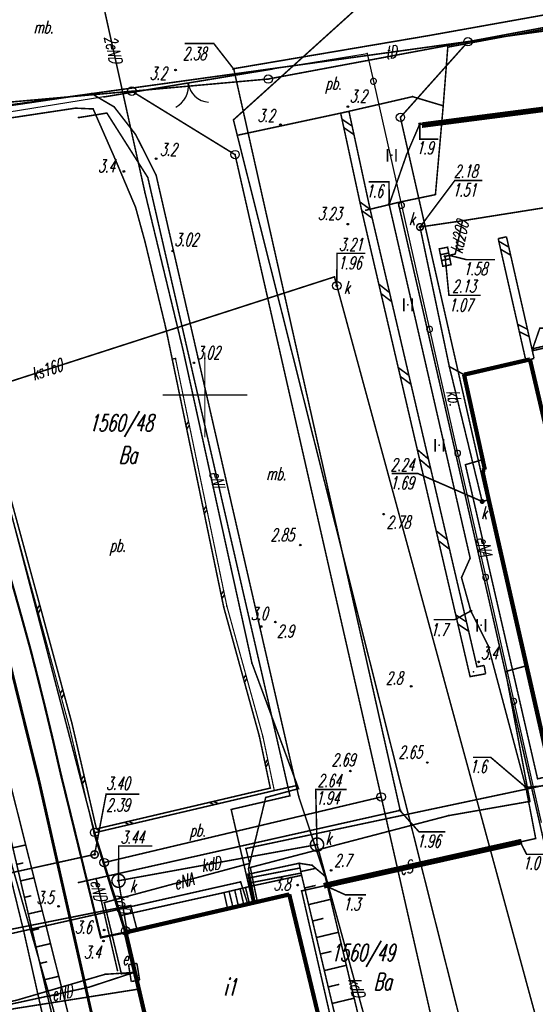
# Model space of a CAD drawing. Extents: x 6425777 to 6426103, y 6050596 to 6051176.
# Tile 44 of 72: x 6425839 to 6425870, y 6050914 to 6050972. Entities that reach past the tile are written whole.
import ezdxf

# ---------------------------------------------------------------- set-up
doc = ezdxf.new("R2010")
doc.units = 0
doc.header["$MEASUREMENT"] = 0
for name, pattern in [('GUZ', [1.5, 1, -0.5]), ('KOR', [4, 3, -1]), ('WRU', [1.5, 1, -0.5])]:
    doc.linetypes.add(name, pattern=pattern)
doc.layers.get('0').update_dxf_attribs({"linetype": 'CONTINUOUS'})
for name, color, linetype in [('202_punkt_graniczny', 7, 'CONTINUOUS'), ('210_oznaczenie_konturu_uzytku_gruntowego', 96, 'CONTINUOUS'), ('211_numer_dzialki_ewidencyjnej', 7, 'CONTINUOUS'), ('218_kontur_uzytku_gruntowego', 96, 'GUZ'), ('219_dzialka_ewidencyjna', 7, 'CONTINUOUS'), ('312_budynek_ewidencyjny', 7, 'CONTINUOUS'), ('312_oznaczenie_budynku_ewidencyjnego_Atr124', 7, 'CONTINUOUS'), ('352_schody', 7, 'CONTINUOUS'), ('450_Sciana_oporowa_symb__osiowy', 7, 'CONTINUOUS'), ('622_Punkt_rzednej_przewodu_SKPOD', 36, 'CONTINUOUS'), ('622_Punkt_rzednej_przewodu_SKPOD_Atr2', 36, 'CONTINUOUS'), ('622_Punkt_rzednej_przewodu_SKPOD_Atr3', 36, 'CONTINUOUS'), ('625_Punkt_rzednej_przewodu_SEPOD', 1, 'CONTINUOUS'), ('625_Punkt_rzednej_przewodu_SEPOD_Atr2', 1, 'CONTINUOUS'), ('625_Punkt_rzednej_przewodu_SEPOD_Atr3', 1, 'CONTINUOUS'), ('820_Skarpa_nieumocniona', 7, 'CONTINUOUS'), ('823_Szczyt_skarpy_nieumocninej', 7, 'WRU'), ('824_Podnoze_skarpy_nieumocninej', 7, 'WRU'), ('940_Trawnik_symb__poj_', 7, 'CONTINUOUS'), ('GEO_KOM_brama', 7, 'CONTINUOUS'), ('GEO_KOM_obszar_utwardzony', 7, 'KOR'), ('GEO_KOM_ogrodzenie', 7, 'CONTINUOUS'), ('GEO_KOM_opis_nawierzchni', 7, 'CONTINUOUS'), ('GEO_KOM_sciana_oporowa', 7, 'CONTINUOUS'), ('GEO_KOM_siec_e', 1, 'CONTINUOUS'), ('GEO_KOM_siec_k', 36, 'CONTINUOUS'), ('GEO_KOM_siec_t', 30, 'CONTINUOUS'), ('GEO_KOM_szafa_elektroenergetyczna', 1, 'CONTINUOUS'), ('jezdnia__powierzchnia_', 7, 'KOR'), ('kratka_sciekowa__punkt_', 36, 'CONTINUOUS'), ('kraweznik__linia_', 7, 'CONTINUOUS'), ('PGE___przewod_elektroenergetyczny', 1, 'CONTINUOUS'), ('przepust__powierzchnia_', 7, 'GUZ'), ('przewod_elektroenergetyczny__linia_', 1, 'CONTINUOUS'), ('przewod_elektroenergetyczny__linia__Atr1', 1, 'CONTINUOUS'), ('przewod_kanalizacyjny__linia_', 36, 'CONTINUOUS'), ('przewod_kanalizacyjny__linia__Atr1', 36, 'CONTINUOUS'), ('przewod_telekomunikacyjny__linia_', 30, 'CONTINUOUS'), ('punkt_o_okreslonej_wysokosci__siec_kanalizacyjna_', 36, 'CONTINUOUS'), ('punkt_o_okreslonej_wysokosci__siec_kanalizacyjna__Atr2', 36, 'CONTINUOUS'), ('punkt_o_okreslonej_wysokosci__siec_kanalizacyjna__Atr3', 36, 'CONTINUOUS'), ('punkt_wysokosciowy_naturalny', 7, 'CONTINUOUS'), ('punkt_wysokosciowy_naturalny_Atr2', 7, 'CONTINUOUS'), ('punkt_wysokosciowy_sztuczny', 7, 'CONTINUOUS'), ('punkt_wysokosciowy_sztuczny_Atr2', 7, 'CONTINUOUS'), ('siatka', 1, 'CONTINUOUS'), ('szafa_elektroenergetyczna__punkt_', 1, 'CONTINUOUS'), ('tor_kolejowy__linia_', 7, 'CONTINUOUS'), ('wlaz___siec_kanalizacyjna__powierzchnia_', 7, 'CONTINUOUS'), ('wlaz___siec_kanalizacyjna__powierzchnia__Atr17', 7, 'CONTINUOUS'), ('wlaz_okragly___siec_kanalizacyjna__punkt_', 7, 'CONTINUOUS'), ('wlaz_okragly___siec_kanalizacyjna__punkt__Atr17', 7, 'CONTINUOUS')]:
    doc.layers.add(name, color=color, linetype=linetype)
doc.styles.get("Standard").update_dxf_attribs({"font": 'simplex.shx', "width": 0.85})

# ---------------------------------------------------------------- blocks, each defined once
blk = doc.blocks.new('202')
at = {"color": 0, "linetype": 'Continuous'}
blk.add_circle((0, 0), 0.5, dxfattribs=at)
blk = doc.blocks.new('801')
at = {"color": 0, "linetype": 'Continuous'}
blk.add_circle((0, 0), 0.1, dxfattribs=at)

msp = doc.modelspace()

# ---------------------------------------------------------------- linework, layer by layer
for p in [(6425863.15, 6050971.19), (6425865.53, 6050970.84), (6425859.58, 6050970.14), (6425848.27, 6050969.17), (6425851.7, 6050969.25), (6425851.7, 6050969.23), (6425854.004, 6050969.232), (6425853.74, 6050968.64), (6425845.69, 6050967.92), (6425843.31, 6050967.779), (6425844.033, 6050967.581), (6425842.353, 6050966.921), (6425842.353, 6050966.921), (6425843.403, 6050966.876), (6425843.403, 6050966.876), (6425844.643, 6050966.997), (6425858.44, 6050967.01), (6425851.686, 6050966.231), (6425861.54, 6050966.38), (6425854.46, 6050965.95), (6425862.69, 6050966), (6425862.88, 6050966.01), (6425862.89, 6050965.93), (6425862.9, 6050965.85), (6425845.91, 6050965.369), (6425851.91, 6050965.32), (6425844.689, 6050963.949), (6425844.689, 6050963.949), (6425847.12, 6050963.94), (6425851.78, 6050964.18), (6425861.03, 6050964.14), (6425861.9, 6050964.16), (6425845.22, 6050963.19), (6425847.119, 6050962.975), (6425846.46, 6050961.95), (6425863.61, 6050961.82), (6425845.907, 6050961.076), (6425845.907, 6050961.076), (6425859.51, 6050960.9), (6425860.88, 6050961.24), (6425861.41, 6050961.36), (6425858.44, 6050960.08), (6425862.7, 6050959.91), (6425865.21, 6050960.28), (6425867.56, 6050959.28), (6425846.47, 6050959.021), (6425846.47, 6050959.021), (6425848.1, 6050958.49), (6425864.18, 6050958.18), (6425864.43, 6050958.24), (6425864.78, 6050958.32), (6425857.65, 6050956.97), (6425857.79, 6050956.45), (6425861.99, 6050955.32), (6425847.679, 6050954.009), (6425847.679, 6050954.009), (6425848.262, 6050952.163), (6425848.7, 6050952.7), (6425869.35, 6050952.73), (6425869.37, 6050952.62), (6425848.07, 6050952.123), (6425848.171, 6050952.144), (6425849.35, 6050951.9), (6425864.43, 6050951.68), (6425869.19, 6050952.1), (6425863.78, 6050951.05), (6425865.3, 6050951.2), (6425863.84, 6050947.04), (6425865.38, 6050945.89), (6425866.34, 6050946.17), (6425866.38, 6050945.55), (6425866.53, 6050945.6), (6425866.37, 6050943.72), (6425866.76, 6050943.82), (6425860.56, 6050942.97), (6425855.63, 6050941.15), (6425865.66, 6050940.38), (6425865.15, 6050939.23), (6425851.109, 6050937.496), (6425851.109, 6050937.496), (6425851.298, 6050937.547), (6425865.7, 6050937.26), (6425839.19, 6050936.86), (6425854.16, 6050936.61), (6425853.32, 6050936.34), (6425866.32, 6050936.42), (6425839.69, 6050935.05), (6425866.72, 6050935.22), (6425852.78, 6050934.18), (6425866.16, 6050934.26), (6425865.86, 6050933.68), (6425866.53, 6050933.8), (6425867.75, 6050933.69), (6425868.99, 6050934.03), (6425840.16, 6050933.22), (6425862.18, 6050932.82), (6425840.61, 6050931.4), (6425842.01, 6050930.376), (6425842.151, 6050930.635), (6425842.151, 6050930.635), (6425841.05, 6050929.57), (6425853.213, 6050929.885), (6425853.213, 6050929.885), (6425853.427, 6050929.846), (6425858.59, 6050927.82), (6425863.13, 6050928.32), (6425841.47, 6050927.73), (6425840.22, 6050927.17), (6425853.862, 6050926.814), (6425853.862, 6050926.814), (6425854.098, 6050926.668), (6425855.391, 6050926.957), (6425855.391, 6050926.957), (6425855.391, 6050926.957), (6425855.391, 6050926.957), (6425855.53, 6050926.78), (6425868.95, 6050926.86), (6425853.59, 6050926.26), (6425855.539, 6050926.314), (6425860.41, 6050926.29), (6425869.19, 6050926.03), (6425861.51, 6050925.5), (6425861.53, 6050925.5), (6425864.39, 6050925.19), (6425843.597, 6050924.406), (6425843.597, 6050924.406), (6425843.452, 6050924.171), (6425843.49, 6050924.2), (6425868.6, 6050923.72), (6425852.42, 6050923.25), (6425856.62, 6050923.48), (6425868.62, 6050923.64), (6425868.64, 6050923.56), (6425843.49, 6050922.9), (6425844.05, 6050922.42), (6425852.57, 6050922.06), (6425852.64, 6050922.37), (6425852.68, 6050922.13), (6425857.45, 6050921.96), (6425843.58, 6050921.48), (6425855.71, 6050921.67), (6425855.71, 6050921.67), (6425842.53, 6050921.24), (6425844.9, 6050921.35), (6425852.11, 6050921.28), (6425855.48, 6050921.09), (6425857.08, 6050921.15), (6425857.1, 6050921.06), (6425857.12, 6050920.99), (6425854.98, 6050920.54), (6425855.71, 6050920.75), (6425841.36, 6050919.84), (6425844.06, 6050920.06), (6425845.62, 6050919.89), (6425852.92, 6050920.01), (6425839.52, 6050919.07), (6425845.99, 6050918.47), (6425839.31, 6050918.35), (6425843.86, 6050918), (6425844.05, 6050918.44), (6425845.32, 6050918.3), (6425844.01, 6050917.79), (6425840.29, 6050916.33), (6425844.11, 6050915.83), (6425844.84, 6050916.05), (6425845.07, 6050915.86), (6425845.54, 6050915.89), (6425845.82, 6050915.94), (6425843.16, 6050915.07), (6425846.11, 6050914.96)]:
    msp.add_point(p)
at = {"color": 7}
for p in [(6425864.34, 6050970.52), (6425862.26, 6050967.6), (6425858.26, 6050966.68), (6425864.07, 6050967.06), (6425842.531, 6050966.361), (6425844.213, 6050966.633), (6425846.629, 6050962.834), (6425855.023, 6050926.359), (6425851.552, 6050925.553), (6425855.56, 6050922.38), (6425856.33, 6050922.26), (6425852.54, 6050921.73), (6425857.1, 6050921.61), (6425852.69, 6050921.02), (6425851.13, 6050920.65), (6425852.824, 6050920.054), (6425845.06, 6050919.3), (6425845.28, 6050918.31), (6425845.32, 6050918.4)]:
    msp.add_point(p, dxfattribs=at)
at = {"layer": '202_punkt_graniczny', "color": 7}
for p in [(6425865.53, 6050970.84), (6425853.74, 6050968.64), (6425845.69, 6050967.92), (6425861.54, 6050966.38), (6425851.78, 6050964.18), (6425860.41, 6050926.29), (6425843.49, 6050924.2), (6425844.05, 6050922.42), (6425845.32, 6050918.4)]:
    msp.add_point(p, dxfattribs=at)
at = {"layer": '218_kontur_uzytku_gruntowego', "linetype": 'GUZ', "const_width": 0.09}
for points in [[(6425865.53, 6050970.84), (6425888.87, 6050975.2)], [(6425853.74, 6050968.64), (6425865.53, 6050970.84)], [(6425861.54, 6050966.38), (6425865.53, 6050970.84)], [(6425845.69, 6050967.92), (6425853.74, 6050968.64)], [(6425830.75, 6050966.59), (6425845.69, 6050967.92)], [(6425851.78, 6050964.18), (6425845.69, 6050967.92)], [(6425872.95, 6050916.22), (6425861.54, 6050966.38)], [(6425860.41, 6050926.29), (6425851.78, 6050964.18)], [(6425837.79, 6050945.97), (6425843.49, 6050924.2)], [(6425844.05, 6050922.42), (6425860.41, 6050926.29)], [(6425864.8, 6050906.99), (6425860.41, 6050926.29)], [(6425843.49, 6050924.2), (6425844.05, 6050922.42)], [(6425844.05, 6050922.42), (6425845.32, 6050918.4)], [(6425845.32, 6050918.4), (6425847.87, 6050907.27)]]:
    msp.add_lwpolyline(points, dxfattribs=at)
at = {"layer": '219_dzialka_ewidencyjna', "linetype": 'Continuous', "const_width": 0.09}
for points in [[(6425888.87, 6050975.2), (6425865.53, 6050970.84)], [(6425865.53, 6050970.84), (6425853.74, 6050968.64)], [(6425865.53, 6050970.84), (6425861.54, 6050966.38)], [(6425853.74, 6050968.64), (6425845.69, 6050967.92)], [(6425845.69, 6050967.92), (6425830.75, 6050966.59)], [(6425851.78, 6050964.18), (6425845.69, 6050967.92)], [(6425872.95, 6050916.22), (6425861.54, 6050966.38)], [(6425860.41, 6050926.29), (6425851.78, 6050964.18)], [(6425843.49, 6050924.2), (6425837.79, 6050945.97)], [(6425860.41, 6050926.29), (6425844.05, 6050922.42)], [(6425864.8, 6050906.99), (6425860.41, 6050926.29)], [(6425844.05, 6050922.42), (6425843.49, 6050924.2)], [(6425845.32, 6050918.4), (6425844.05, 6050922.42)], [(6425847.87, 6050907.27), (6425845.32, 6050918.4)]]:
    msp.add_lwpolyline(points, dxfattribs=at)
at = {"layer": '312_budynek_ewidencyjny', "linetype": 'Continuous', "const_width": 0.25}
for points in [[(6425865.3, 6050951.2), (6425869.19, 6050952.1)], [(6425869.19, 6050952.1), (6425870.49, 6050946.54)], [(6425866.53, 6050945.6), (6425865.3, 6050951.2)], [(6425866.38, 6050945.55), (6425866.53, 6050945.6)], [(6425866.76, 6050943.82), (6425866.38, 6050945.55)], [(6425872.18, 6050920.04), (6425866.76, 6050943.82)], [(6425845.32, 6050918.3), (6425854.98, 6050920.54)], [(6425854.98, 6050920.54), (6425857.66, 6050909.42)], [(6425847.91, 6050907.21), (6425845.32, 6050918.3)]]:
    msp.add_lwpolyline(points, dxfattribs=at)
at = {"layer": '352_schody', "linetype": 'Continuous', "const_width": 0.09}
for points in [[(6425852.54, 6050921.73), (6425855.56, 6050922.38)], [(6425852.59, 6050921.51), (6425855.62, 6050922.1)], [(6425855.56, 6050922.38), (6425855.71, 6050921.67)], [(6425852.69, 6050921.02), (6425852.54, 6050921.73)], [(6425852.65, 6050921.22), (6425855.68, 6050921.8)], [(6425855.71, 6050921.67), (6425852.69, 6050921.02)], [(6425851.13, 6050920.65), (6425852.69, 6050921.02)], [(6425851.76, 6050920.8), (6425851.99, 6050919.8)], [(6425852.08, 6050920.87), (6425852.31, 6050919.87)], [(6425852.4, 6050920.95), (6425852.64, 6050919.95)], [(6425852.69, 6050921.02), (6425852.92, 6050920.01)], [(6425845.06, 6050919.3), (6425851.13, 6050920.65)], [(6425851.35, 6050919.66), (6425851.13, 6050920.65)], [(6425851.43, 6050920.72), (6425851.67, 6050919.73)], [(6425851.35, 6050919.66), (6425845.32, 6050918.3)], [(6425852.92, 6050920.01), (6425851.35, 6050919.66)], [(6425845.28, 6050918.31), (6425845.06, 6050919.3)]]:
    msp.add_lwpolyline(points, dxfattribs=at)
at = {"layer": '450_Sciana_oporowa_symb__osiowy', "linetype": 'Continuous', "const_width": 0.09}
for points in [[(6425858.016, 6050966.627), (6425858.504, 6050966.733)], [(6425866.574, 6050933.554), (6425865.656, 6050933.39), (6425859.266, 6050960.845), (6425858.016, 6050966.627)], [(6425866.486, 6050934.046), (6425866.063, 6050933.965), (6425859.754, 6050960.955), (6425858.504, 6050966.733)], [(6425858.093, 6050966.27), (6425858.693, 6050965.862)], [(6425858.2, 6050965.775), (6425858.802, 6050965.357)], [(6425859.148, 6050961.392), (6425859.754, 6050960.954)], [(6425859.258, 6050960.881), (6425859.876, 6050960.432)], [(6425867.316, 6050959.225), (6425867.804, 6050959.335)], [(6425868.946, 6050952.045), (6425867.316, 6050959.225)], [(6425869.434, 6050952.155), (6425867.804, 6050959.335)], [(6425867.351, 6050959.07), (6425867.943, 6050958.723)], [(6425867.459, 6050958.597), (6425868.05, 6050958.251)], [(6425860.268, 6050956.541), (6425860.903, 6050956.04)], [(6425860.397, 6050955.987), (6425861.027, 6050955.507)], [(6425868.465, 6050954.164), (6425869.041, 6050953.883)], [(6425868.562, 6050953.739), (6425869.141, 6050953.447)], [(6425868.946, 6050952.045), (6425869.434, 6050952.155)], [(6425861.413, 6050951.62), (6425862.044, 6050951.156)], [(6425861.534, 6050951.1), (6425862.167, 6050950.63)], [(6425862.539, 6050946.785), (6425863.201, 6050946.217)], [(6425862.671, 6050946.216), (6425863.329, 6050945.659)], [(6425863.655, 6050941.989), (6425864.307, 6050941.476)], [(6425863.792, 6050941.399), (6425864.441, 6050940.905)], [(6425864.808, 6050937.035), (6425865.445, 6050936.61)], [(6425864.935, 6050936.49), (6425865.572, 6050936.065)], [(6425866.574, 6050933.554), (6425866.486, 6050934.046)]]:
    msp.add_lwpolyline(points, dxfattribs=at)
at = {"layer": '622_Punkt_rzednej_przewodu_SKPOD', "linetype": 'Continuous'}
for centre in [(6425864.43, 6050958.24), (6425869.35, 6050952.73)]:
    msp.add_circle(centre, 0.05, dxfattribs=at)
at = {"layer": '622_Punkt_rzednej_przewodu_SKPOD_Atr2', "linetype": 'Continuous', "const_width": 0.09}
for points in [[(6425864.43, 6050958.24), (6425865.45, 6050957.982), (6425867.121, 6050957.982)], [(6425869.35, 6050952.73), (6425869.77, 6050953.94), (6425871.366, 6050953.94)]]:
    msp.add_lwpolyline(points, dxfattribs=at)
at = {"layer": '625_Punkt_rzednej_przewodu_SEPOD', "linetype": 'Continuous'}
for centre in [(6425851.7, 6050969.23), (6425862.69, 6050966), (6425860.88, 6050961.24), (6425865.7, 6050937.26), (6425868.95, 6050926.86), (6425861.51, 6050925.5), (6425868.62, 6050923.64), (6425857.1, 6050921.06)]:
    msp.add_circle(centre, 0.05, dxfattribs=at)
at = {"layer": '625_Punkt_rzednej_przewodu_SEPOD_Atr2', "linetype": 'Continuous', "const_width": 0.09}
for points in [[(6425851.7, 6050969.23), (6425850.52, 6050970.74), (6425848.8, 6050970.74)], [(6425862.69, 6050966), (6425862.693, 6050965.09), (6425863.783, 6050965.09)], [(6425860.88, 6050961.24), (6425860.87, 6050962.57), (6425859.676, 6050962.57)], [(6425865.7, 6050937.26), (6425864.75, 6050936.75), (6425863.511, 6050936.75)], [(6425868.95, 6050926.86), (6425866.87, 6050928.63), (6425865.837, 6050928.632)], [(6425861.51, 6050925.5), (6425862.642, 6050924.23), (6425864.186, 6050924.23)], [(6425868.62, 6050923.64), (6425868.992, 6050922.908), (6425870.022, 6050922.908)], [(6425857.1, 6050921.06), (6425858.299, 6050920.516), (6425859.515, 6050920.516)]]:
    msp.add_lwpolyline(points, dxfattribs=at)
at = {"layer": '820_Skarpa_nieumocniona', "linetype": 'Continuous', "const_width": 0.09}
for points in [[(6425838.66, 6050923.29), (6425839.42, 6050923.46)], [(6425838.89, 6050922.31), (6425839.28, 6050922.4)], [(6425855.66, 6050921.89), (6425856.55, 6050922.08)], [(6425839.12, 6050921.34), (6425839.91, 6050921.52)], [(6425855.89, 6050920.92), (6425856.54, 6050921.07)], [(6425839.35, 6050920.37), (6425839.75, 6050920.46)], [(6425856.12, 6050919.94), (6425857.42, 6050920.25)], [(6425839.57, 6050919.39), (6425840.4, 6050919.58)], [(6425856.35, 6050918.97), (6425857, 6050919.13)], [(6425839.8, 6050918.42), (6425840.22, 6050918.52)], [(6425856.59, 6050918), (6425857.89, 6050918.31)], [(6425840.03, 6050917.44), (6425840.89, 6050917.64)], [(6425856.82, 6050917.03), (6425857.47, 6050917.18)], [(6425840.26, 6050916.47), (6425840.69, 6050916.57)], [(6425857.05, 6050916.05), (6425858.35, 6050916.36)], [(6425840.49, 6050915.5), (6425841.37, 6050915.71)], [(6425857.28, 6050915.08), (6425857.93, 6050915.24)], [(6425840.72, 6050914.52), (6425841.17, 6050914.63)], [(6425857.51, 6050914.11), (6425858.81, 6050914.42)]]:
    msp.add_lwpolyline(points, dxfattribs=at)
at = {"layer": '823_Szczyt_skarpy_nieumocninej', "linetype": 'WRU', "const_width": 0.09}
for points in [[(6425826.63, 6050963.82), (6425827.87, 6050958.98), (6425830.49, 6050950.95), (6425834.67, 6050938.11), (6425835.05, 6050936.95), (6425835.52, 6050935.23), (6425836.91, 6050930.26), (6425837.49, 6050928), (6425838.35, 6050924.63), (6425840.29, 6050916.33), (6425843.99, 6050900.66), (6425846.15, 6050890.06), (6425847.92, 6050882.19), (6425850.47, 6050871.54), (6425853.76, 6050858.53)], [(6425855.56, 6050922.38), (6425855.71, 6050921.67), (6425858.6, 6050909.55)]]:
    msp.add_lwpolyline(points, dxfattribs=at)
at = {"layer": '824_Podnoze_skarpy_nieumocninej', "linetype": 'WRU', "const_width": 0.09}
for points in [[(6425826.63, 6050963.82), (6425828.42, 6050959.11), (6425832.78, 6050946.37), (6425835.77, 6050937.27), (6425837.78, 6050929.98), (6425845.1, 6050900.91), (6425849.26, 6050882.85), (6425851.73, 6050871.91), (6425854.8, 6050858.61)], [(6425859.9, 6050909.86), (6425857.1, 6050921.61), (6425856.33, 6050922.26), (6425855.56, 6050922.38)]]:
    msp.add_lwpolyline(points, dxfattribs=at)
at = {"layer": '940_Trawnik_symb__poj_', "linetype": 'Continuous', "const_width": 0.09}
for points in [[(6425860.78, 6050963.765), (6425860.78, 6050964.515)], [(6425861.28, 6050963.765), (6425861.28, 6050964.515)], [(6425861.74, 6050954.945), (6425861.74, 6050955.695)], [(6425862.24, 6050954.945), (6425862.24, 6050955.695)], [(6425863.59, 6050946.665), (6425863.59, 6050947.415)], [(6425864.09, 6050946.665), (6425864.09, 6050947.415)], [(6425866.07, 6050936.045), (6425866.07, 6050936.795)], [(6425866.57, 6050936.045), (6425866.57, 6050936.795)]]:
    msp.add_lwpolyline(points, dxfattribs=at)
at = {"layer": 'GEO_KOM_brama', "linetype": 'Continuous', "const_width": 0.09}
msp.add_lwpolyline([(6425844.033, 6050967.581), (6425854.004, 6050969.232)], dxfattribs=at)
at = {"layer": 'GEO_KOM_brama', "linetype": 'Continuous'}
for centre, radius, start, end in [((6425847.616, 6050968.229), 1.416, 298.02115, 7.20622), ((6425850.276, 6050968.539), 1.265, 186.01617, 267.27629)]:
    msp.add_arc(centre, radius, start, end, dxfattribs=at)
at = {"layer": 'GEO_KOM_obszar_utwardzony', "linetype": 'KOR', "const_width": 0.09}
for points in [[(6425851.91, 6050965.32), (6425851.686, 6050966.231), (6425859.95, 6050973.694), (6425877.938, 6050976.727), (6425902.91, 6050981.36), (6425920.91, 6050984.66), (6425937.58, 6050987.93), (6425937.87, 6050986.51), (6425929.603, 6050982.811), (6425890.89, 6050975.46), (6425864.34, 6050970.52), (6425864.07, 6050967.06), (6425862.26, 6050967.6), (6425858.26, 6050966.68)], [(6425831.445, 6050965.202), (6425833.103, 6050965.579), (6425833.059, 6050965.773), (6425837.353, 6050966.366), (6425837.383, 6050966.172), (6425842.353, 6050966.921), (6425843.403, 6050966.876), (6425844.689, 6050963.949), (6425845.907, 6050961.076), (6425846.47, 6050959.021), (6425847.679, 6050954.009), (6425848.07, 6050952.123), (6425851.109, 6050937.496), (6425853.213, 6050929.885), (6425853.862, 6050926.814), (6425843.597, 6050924.406), (6425842.151, 6050930.635), (6425837.998, 6050945.88), (6425832.926, 6050960.297)], [(6425843.452, 6050924.171), (6425845.06, 6050919.3), (6425851.13, 6050920.65), (6425852.69, 6050921.02), (6425852.54, 6050921.73), (6425855.56, 6050922.38), (6425856.33, 6050922.26), (6425857.1, 6050921.61), (6425855.539, 6050926.314), (6425855.391, 6050926.957), (6425854.098, 6050926.668)]]:
    msp.add_lwpolyline(points, close=True, dxfattribs=at)
msp.add_lwpolyline([(6425859.95, 6050973.694), (6425851.686, 6050966.231), (6425851.91, 6050965.32), (6425865.256, 6050912.384), (6425871.29, 6050886.67), (6425873.589, 6050876.134), (6425872.38, 6050869.87), (6425869.74, 6050869.21), (6425869.43, 6050869.36), (6425866.53, 6050881.78), (6425864.2, 6050891.73), (6425860.6, 6050906.93), (6425859.9, 6050909.86), (6425857.1, 6050921.61), (6425855.539, 6050926.314), (6425855.391, 6050926.957), (6425847.119, 6050962.975), (6425845.91, 6050965.369), (6425844.643, 6050966.997), (6425843.31, 6050967.779), (6425829.58, 6050965.76), (6425827.66, 6050965.18), (6425825.56, 6050971.67), (6425827.44, 6050972.51)], dxfattribs=at)
at = {"layer": 'GEO_KOM_ogrodzenie', "linetype": 'Continuous'}
for points in [[(6425854.004, 6050969.232), (6425859.58, 6050970.14), (6425859.58, 6050970.14), (6425859.912, 6050968.677), (6425859.912, 6050968.677, 1), (6425859.989, 6050968.335, 1), (6425859.912, 6050968.677), (6425859.989, 6050968.335), (6425861.569, 6050961.362), (6425861.569, 6050961.362, 1), (6425861.646, 6050961.021, 1), (6425861.569, 6050961.362), (6425861.646, 6050961.021), (6425863.225, 6050954.047), (6425863.225, 6050954.047, 1), (6425863.303, 6050953.706, 1), (6425863.225, 6050954.047), (6425863.303, 6050953.706), (6425864.882, 6050946.733), (6425864.882, 6050946.733, 1), (6425864.96, 6050946.391, 1), (6425864.882, 6050946.733), (6425864.96, 6050946.391), (6425866.539, 6050939.418), (6425866.539, 6050939.418, 1), (6425866.617, 6050939.076, 1), (6425866.539, 6050939.418), (6425866.617, 6050939.076), (6425868.196, 6050932.103), (6425868.196, 6050932.103, 1), (6425868.274, 6050931.762, 1), (6425868.196, 6050932.103), (6425868.274, 6050931.762), (6425869.853, 6050924.789)], [(6425844.033, 6050967.581), (6425836.973, 6050966.451), (6425836.973, 6050966.451, 1), (6425836.627, 6050966.396, 1), (6425836.973, 6050966.451), (6425836.627, 6050966.396), (6425831.281, 6050965.54), (6425831.281, 6050965.54), (6425831.686, 6050963.852), (6425831.686, 6050963.852, 1), (6425831.768, 6050963.512, 1), (6425831.686, 6050963.852), (6425831.768, 6050963.512), (6425831.861, 6050963.122)]]:
    msp.add_lwpolyline(points, format="xyb", dxfattribs=at)
msp.add_lwpolyline([(6425845.28, 6050918.31), (6425843.452, 6050924.171)], dxfattribs=at)
at = {"layer": 'GEO_KOM_sciana_oporowa', "linetype": 'Continuous', "const_width": 0.07}
msp.add_lwpolyline([(6425831.861, 6050963.122), (6425832.735, 6050960.23), (6425837.796, 6050945.843), (6425842.01, 6050930.376), (6425843.452, 6050924.171), (6425854.098, 6050926.668), (6425853.427, 6050929.846), (6425851.298, 6050937.547), (6425848.262, 6050952.163), (6425848.07, 6050952.123), (6425851.109, 6050937.496), (6425853.213, 6050929.885), (6425853.862, 6050926.814), (6425843.597, 6050924.406), (6425842.151, 6050930.635), (6425837.998, 6050945.88), (6425832.926, 6050960.297), (6425832.056, 6050963.18)], close=True, dxfattribs=at)
at = {"layer": 'GEO_KOM_sciana_oporowa', "linetype": 'Continuous', "const_width": 0.09}
for points in [[(6425849.037, 6050948.432), (6425848.882, 6050948.214)], [(6425849.081, 6050948.22), (6425848.929, 6050947.992)], [(6425850.075, 6050943.435), (6425849.921, 6050943.217)], [(6425850.119, 6050943.223), (6425849.965, 6050943.002)], [(6425851.111, 6050938.447), (6425850.958, 6050938.225)], [(6425851.158, 6050938.221), (6425851.006, 6050937.993)], [(6425840.246, 6050937.627), (6425840.103, 6050937.375)], [(6425840.31, 6050937.395), (6425840.168, 6050937.136)], [(6425852.419, 6050933.491), (6425852.278, 6050933.268)], [(6425852.476, 6050933.287), (6425852.338, 6050933.052)], [(6425841.605, 6050932.64), (6425841.464, 6050932.381)], [(6425841.677, 6050932.376), (6425841.538, 6050932.109)], [(6425853.71, 6050928.506), (6425853.557, 6050928.258)], [(6425853.752, 6050928.306), (6425853.6, 6050928.054)], [(6425842.864, 6050927.562), (6425842.719, 6050927.325)], [(6425842.922, 6050927.314), (6425842.776, 6050927.081)], [(6425850.267, 6050925.971), (6425850.532, 6050925.832)], [(6425850.509, 6050926.028), (6425850.795, 6050925.893)], [(6425845.499, 6050924.852), (6425845.782, 6050924.717)], [(6425845.263, 6050924.797), (6425845.522, 6050924.657)]]:
    msp.add_lwpolyline(points, dxfattribs=at)
at = {"layer": 'GEO_KOM_siec_e', "linetype": 'Continuous', "const_width": 0.09}
msp.add_lwpolyline([(6425836.36, 6050930.868), (6425838.63, 6050922.18), (6425839.52, 6050919.07), (6425841.05, 6050913.78), (6425843.58, 6050903.06), (6425845.3, 6050894.45), (6425847.59, 6050887.6), (6425848.42, 6050882.14), (6425847.39, 6050881.96)], dxfattribs=at)
at = {"layer": 'jezdnia__powierzchnia_', "linetype": 'KOR', "const_width": 0.09}
for points in [[(6425890.89, 6050975.46), (6425864.34, 6050970.52), (6425864.07, 6050967.06), (6425863.61, 6050961.82), (6425861.41, 6050961.36), (6425859.51, 6050960.9)], [(6425825.83, 6050963.78), (6425831.01, 6050947.79), (6425834.02, 6050938.28), (6425836.79, 6050928.66), (6425839.31, 6050918.35), (6425841.49, 6050908.65), (6425849.77, 6050871.52), (6425852.86, 6050857.93)], [(6425861.41, 6050961.36), (6425863.78, 6050951.05), (6425871.22, 6050918.35), (6425897.55, 6050924.33), (6425900.95, 6050921.87)]]:
    msp.add_lwpolyline(points, dxfattribs=at)
at = {"layer": 'kratka_sciekowa__punkt_', "linetype": 'Continuous', "const_width": 0.09}
msp.add_lwpolyline([(6425864.326, 6050958.719), (6425864.532, 6050957.689), (6425864.044, 6050957.593), (6425863.835, 6050958.62)], close=True, dxfattribs=at)
for points in [[(6425863.905, 6050958.276), (6425864.395, 6050958.377)], [(6425863.975, 6050957.935), (6425864.463, 6050958.033)]]:
    msp.add_lwpolyline(points, dxfattribs=at)
at = {"layer": 'kratka_sciekowa__punkt_', "color": 7}
msp.add_point((6425864.18, 6050958.18), dxfattribs=at)
at = {"layer": 'kraweznik__linia_', "linetype": 'Continuous', "const_width": 0.13}
msp.add_lwpolyline([(6425829.58, 6050965.76), (6425833.96, 6050952.97), (6425834.61, 6050951.2), (6425835.25, 6050949.43), (6425835.87, 6050947.65), (6425836.46, 6050945.87), (6425837.05, 6050944.08), (6425837.61, 6050942.28), (6425838.16, 6050940.48), (6425838.68, 6050938.67), (6425839.19, 6050936.86), (6425839.69, 6050935.05), (6425840.16, 6050933.22), (6425840.61, 6050931.4), (6425841.05, 6050929.57), (6425841.47, 6050927.73), (6425843.86, 6050918), (6425845.32, 6050918.3)], dxfattribs=at)
at = {"layer": 'PGE___przewod_elektroenergetyczny', "linetype": 'Continuous', "const_width": 0.09}
msp.add_lwpolyline([(6425842.531, 6050966.361), (6425844.213, 6050966.633), (6425846.629, 6050962.834), (6425855.023, 6050926.359), (6425851.552, 6050925.553), (6425852.824, 6050920.054)], dxfattribs=at)
at = {"layer": 'przepust__powierzchnia_', "linetype": 'GUZ', "const_width": 0.17}
for points in [[(6425896.9, 6050970.26), (6425896.88, 6050970.42), (6425862.88, 6050966.01), (6425862.9, 6050965.85)], [(6425857.08, 6050921.15), (6425857.12, 6050920.99), (6425868.64, 6050923.56), (6425868.6, 6050923.72)]]:
    msp.add_lwpolyline(points, close=True, dxfattribs=at)
at = {"layer": 'przewod_elektroenergetyczny__linia_', "linetype": 'Continuous', "const_width": 0.09}
for points in [[(6425852.55, 6050919.92), (6425852.11, 6050921.28), (6425828.12, 6050915.88), (6425826.95, 6050916.66), (6425824.29, 6050929.23), (6425822.35, 6050938.18), (6425818.03, 6050957.33), (6425812.19, 6050975.61), (6425808.35, 6050980.47), (6425805.25, 6050995.19)], [(6425845.99, 6050918.47), (6425845.62, 6050919.89), (6425827.03, 6050916.19), (6425826.15, 6050918.19), (6425825.62, 6050922.46), (6425824.07, 6050932.66), (6425824.48, 6050941.75), (6425820.43, 6050952.48), (6425812.06, 6050977.44), (6425807.58, 6050995.12)], [(6425849.1, 6050994.04), (6425849.37, 6050990.32), (6425844.58, 6050989.46), (6425846.27, 6050979.59), (6425842.74, 6050978.71), (6425846.46, 6050961.95), (6425848.7, 6050952.7), (6425852.78, 6050934.18), (6425855.53, 6050926.78), (6425853.59, 6050926.26), (6425852.57, 6050922.06), (6425852.97, 6050920.02)], [(6425892.54, 6050959.66), (6425889.28, 6050973.25), (6425886.92, 6050975.44), (6425863.15, 6050971.19), (6425851.7, 6050969.25), (6425861.53, 6050925.5), (6425842.53, 6050921.24)], [(6425850.39, 6050907.77), (6425850.49, 6050907.19), (6425858.4, 6050909), (6425855.71, 6050920.75), (6425869.53, 6050923.84), (6425868.95, 6050926.86), (6425866.72, 6050935.22), (6425865.7, 6050937.26), (6425865.15, 6050939.23), (6425865.66, 6050940.38), (6425860.88, 6050961.24), (6425861.9, 6050964.16), (6425862.69, 6050966), (6425862.89, 6050965.93), (6425896.89, 6050970.34), (6425899.35, 6050959.68), (6425908.13, 6050961.8), (6425907.81, 6050963.25), (6425908.78, 6050963.5), (6425908.82, 6050963.38)], [(6425870.41, 6050927.05), (6425870.18, 6050926.96), (6425868.95, 6050926.86), (6425866.72, 6050935.22), (6425865.7, 6050937.26), (6425865.15, 6050939.23), (6425865.66, 6050940.38), (6425860.88, 6050961.24), (6425861.9, 6050964.16), (6425862.69, 6050966), (6425862.89, 6050965.93), (6425896.89, 6050970.34), (6425899.35, 6050959.68), (6425908.34, 6050961.74)], [(6425870.47, 6050927.55), (6425869.64, 6050927.36), (6425865.38, 6050945.89), (6425866.34, 6050946.17)], [(6425853.11, 6050920.05), (6425852.68, 6050922.13), (6425864.39, 6050925.19), (6425869.19, 6050926.03), (6425867.75, 6050933.69), (6425868.99, 6050934.03)], [(6425870.41, 6050927.05), (6425870.28, 6050927.03), (6425852.42, 6050923.25), (6425852.64, 6050922.37), (6425844.06, 6050920.06), (6425845.07, 6050915.86), (6425845.54, 6050915.89), (6425845.82, 6050915.94)], [(6425844.84, 6050916.05), (6425843.58, 6050921.48)], [(6425818.56, 6050909.91), (6425830.01, 6050912.46), (6425838.85, 6050914.29), (6425844.11, 6050915.83), (6425845.82, 6050915.94)], [(6425831.42, 6050912.52), (6425843.16, 6050915.07), (6425845.82, 6050915.94)], [(6425848.21, 6050802.73), (6425850.1, 6050808.93), (6425850.22, 6050813.47), (6425849.23, 6050813.87), (6425848.42, 6050820.21), (6425849.42, 6050821.49), (6425847.56, 6050828.9), (6425847.93, 6050831), (6425846.44, 6050839.45), (6425843.41, 6050846.04), (6425841.43, 6050855.62), (6425841.66, 6050856.05), (6425840.86, 6050859.56), (6425839.93, 6050859.54), (6425840.21, 6050861.99), (6425840.65, 6050862.67), (6425840.09, 6050865.24), (6425838.65, 6050866.26), (6425835.63, 6050879.37), (6425833.28, 6050889.21), (6425831, 6050901.75), (6425829.18, 6050911.96), (6425838.79, 6050913.81), (6425846.11, 6050914.96)]]:
    msp.add_lwpolyline(points, dxfattribs=at)
at = {"layer": 'przewod_kanalizacyjny__linia_', "linetype": 'Continuous', "const_width": 0.09}
for points in [[(6425866.76, 6050943.82), (6425866.37, 6050943.72), (6425864.43, 6050951.68), (6425862.7, 6050959.91), (6425865.21, 6050960.28), (6425879.19, 6050962.5), (6425880.82, 6050956.7)], [(6425865.21, 6050960.28), (6425864.78, 6050958.32), (6425864.18, 6050958.18)], [(6425815.92, 6050943.51), (6425857.65, 6050956.97)], [(6425857.65, 6050956.97), (6425857.79, 6050956.45), (6425880.76, 6050872.11), (6425873.79, 6050869.38)], [(6425864.43, 6050951.68), (6425865.3, 6050951.2)], [(6425845.41, 6050918.34), (6425844.9, 6050921.35), (6425856.62, 6050923.48), (6425860.43, 6050909.65), (6425857.63, 6050909.55)], [(6425843.49, 6050922.9), (6425828.65, 6050919.64)]]:
    msp.add_lwpolyline(points, dxfattribs=at)
at = {"layer": 'przewod_telekomunikacyjny__linia_', "linetype": 'Continuous', "const_width": 0.09}
msp.add_lwpolyline([(6425832.69, 6050966.31), (6425890.86, 6050974.35)], dxfattribs=at)
at = {"layer": 'punkt_o_okreslonej_wysokosci__siec_kanalizacyjna_', "color": 34}
for p in [(6425862.7, 6050959.91), (6425864.18, 6050958.18), (6425857.79, 6050956.45), (6425866.37, 6050943.72), (6425856.62, 6050923.48), (6425843.49, 6050922.9), (6425844.9, 6050921.35)]:
    msp.add_point(p, dxfattribs=at)
at = {"layer": 'punkt_o_okreslonej_wysokosci__siec_kanalizacyjna__Atr2', "linetype": 'Continuous', "const_width": 0.09}
for points in [[(6425862.7, 6050959.91), (6425864.75, 6050962.65), (6425866.386, 6050962.65)], [(6425857.79, 6050956.45), (6425857.8, 6050958.36), (6425859.479, 6050958.358)], [(6425864.18, 6050958.18), (6425864.407, 6050955.877), (6425866.286, 6050955.877)], [(6425866.37, 6050943.72), (6425862.577, 6050945.37), (6425861.02, 6050945.37)], [(6425856.62, 6050923.48), (6425856.542, 6050926.726), (6425858.367, 6050926.725)], [(6425843.49, 6050922.9), (6425844.17, 6050926.46), (6425846.125, 6050926.46)], [(6425844.9, 6050921.35), (6425844.91, 6050923.4), (6425846.902, 6050923.4)]]:
    msp.add_lwpolyline(points, dxfattribs=at)
at = {"layer": 'punkt_wysokosciowy_naturalny', "color": 7}
for p in [(6425848.27, 6050969.17), (6425858.44, 6050967.01), (6425854.46, 6050965.95), (6425847.12, 6050963.94), (6425845.22, 6050963.19), (6425854.16, 6050936.61), (6425853.32, 6050936.34), (6425866.16, 6050934.26), (6425862.18, 6050932.82), (6425857.45, 6050921.96), (6425855.48, 6050921.09), (6425841.36, 6050919.84), (6425844.05, 6050918.44), (6425844.01, 6050917.79)]:
    msp.add_point(p, dxfattribs=at)
at = {"layer": 'punkt_wysokosciowy_sztuczny', "linetype": 'Continuous'}
for centre in [(6425858.44, 6050960.08), (6425848.1, 6050958.49), (6425849.35, 6050951.9), (6425860.56, 6050942.97), (6425855.63, 6050941.15), (6425863.13, 6050928.32), (6425858.59, 6050927.82)]:
    msp.add_circle(centre, 0.045, dxfattribs=at)
at = {"layer": 'siatka', "color": 2, "linetype": 'Continuous', "const_width": 0.07}
for points in [[(6425850, 6050947.5), (6425850, 6050952.5)], [(6425847.5, 6050950), (6425852.5, 6050950)]]:
    msp.add_lwpolyline(points, dxfattribs=at)
at = {"layer": 'szafa_elektroenergetyczna__punkt_', "linetype": 'Continuous', "const_width": 0.09}
for points in [[(6425845.493, 6050916.394), (6425845.987, 6050916.474)], [(6425845.493, 6050916.394), (6425845.653, 6050915.406)], [(6425845.987, 6050916.474), (6425846.147, 6050915.486)], [(6425845.653, 6050915.406), (6425846.147, 6050915.486)]]:
    msp.add_lwpolyline(points, dxfattribs=at)
at = {"layer": 'tor_kolejowy__linia_', "linetype": 'Continuous', "const_width": 0.17}
msp.add_lwpolyline([(6425859.78, 6050841.59), (6425851.71, 6050877.33), (6425846.68, 6050899.52), (6425843.65, 6050912.01), (6425840.22, 6050927.17), (6425838.21, 6050935.28), (6425835.89, 6050943.48), (6425833.2, 6050951.84), (6425828.65, 6050964.96), (6425822.17, 6050986.03), (6425815.97, 6051012.31), (6425811.83, 6051031.02)], dxfattribs=at)
at = {"layer": 'wlaz___siec_kanalizacyjna__powierzchnia_', "linetype": 'Continuous', "const_width": 0.09}
for points in [[(6425862.9, 6050959.91), (6425862.9, 6050959.95), (6425862.88, 6050959.99), (6425862.86, 6050960.03), (6425862.83, 6050960.06), (6425862.8, 6050960.08), (6425862.76, 6050960.1), (6425862.72, 6050960.11), (6425862.68, 6050960.11), (6425862.64, 6050960.1), (6425862.6, 6050960.08), (6425862.57, 6050960.06), (6425862.54, 6050960.03), (6425862.52, 6050959.99), (6425862.5, 6050959.95), (6425862.5, 6050959.91), (6425862.5, 6050959.87), (6425862.52, 6050959.83), (6425862.54, 6050959.79), (6425862.57, 6050959.76), (6425862.6, 6050959.74), (6425862.64, 6050959.72), (6425862.68, 6050959.71), (6425862.72, 6050959.71), (6425862.76, 6050959.72), (6425862.8, 6050959.74), (6425862.83, 6050959.76), (6425862.86, 6050959.79), (6425862.88, 6050959.83), (6425862.9, 6050959.87)], [(6425869.35, 6050952.73), (6425878.5, 6050954.82), (6425878.52, 6050954.71), (6425869.37, 6050952.62)], [(6425866.47, 6050943.72), (6425866.47, 6050943.74), (6425866.46, 6050943.76), (6425866.45, 6050943.78), (6425866.44, 6050943.79), (6425866.42, 6050943.81), (6425866.4, 6050943.82), (6425866.38, 6050943.82), (6425866.36, 6050943.82), (6425866.34, 6050943.82), (6425866.32, 6050943.81), (6425866.3, 6050943.79), (6425866.29, 6050943.78), (6425866.28, 6050943.76), (6425866.27, 6050943.74), (6425866.27, 6050943.72), (6425866.27, 6050943.7), (6425866.28, 6050943.68), (6425866.29, 6050943.66), (6425866.3, 6050943.65), (6425866.32, 6050943.63), (6425866.34, 6050943.62), (6425866.36, 6050943.62), (6425866.38, 6050943.62), (6425866.4, 6050943.62), (6425866.42, 6050943.63), (6425866.44, 6050943.65), (6425866.45, 6050943.66), (6425866.46, 6050943.68), (6425866.47, 6050943.7)], [(6425856.87, 6050923.18), (6425856.93, 6050923.25), (6425856.98, 6050923.33), (6425857.01, 6050923.42), (6425857.01, 6050923.52), (6425856.99, 6050923.61), (6425856.95, 6050923.69), (6425856.89, 6050923.76), (6425856.81, 6050923.82), (6425856.72, 6050923.86), (6425856.63, 6050923.87), (6425856.54, 6050923.86), (6425856.45, 6050923.83), (6425856.37, 6050923.78), (6425856.31, 6050923.71), (6425856.26, 6050923.63), (6425856.23, 6050923.54), (6425856.23, 6050923.44), (6425856.25, 6050923.35), (6425856.29, 6050923.27), (6425856.35, 6050923.2), (6425856.43, 6050923.14), (6425856.52, 6050923.1), (6425856.61, 6050923.09), (6425856.7, 6050923.1), (6425856.79, 6050923.13)], [(6425843.7, 6050922.9), (6425843.7, 6050922.94), (6425843.68, 6050922.98), (6425843.66, 6050923.02), (6425843.63, 6050923.06), (6425843.6, 6050923.08), (6425843.55, 6050923.1), (6425843.51, 6050923.11), (6425843.47, 6050923.11), (6425843.42, 6050923.1), (6425843.38, 6050923.08), (6425843.34, 6050923.06), (6425843.31, 6050923.02), (6425843.29, 6050922.98), (6425843.28, 6050922.94), (6425843.27, 6050922.9), (6425843.28, 6050922.85), (6425843.29, 6050922.81), (6425843.31, 6050922.77), (6425843.34, 6050922.74), (6425843.38, 6050922.71), (6425843.42, 6050922.69), (6425843.47, 6050922.68), (6425843.51, 6050922.68), (6425843.55, 6050922.69), (6425843.6, 6050922.71), (6425843.63, 6050922.74), (6425843.66, 6050922.77), (6425843.68, 6050922.81), (6425843.7, 6050922.85)], [(6425845.12, 6050921.03), (6425845.19, 6050921.09), (6425845.24, 6050921.17), (6425845.28, 6050921.26), (6425845.29, 6050921.35), (6425845.28, 6050921.44), (6425845.24, 6050921.53), (6425845.19, 6050921.61), (6425845.12, 6050921.67), (6425845.04, 6050921.71), (6425844.95, 6050921.74), (6425844.85, 6050921.74), (6425844.76, 6050921.71), (6425844.68, 6050921.67), (6425844.61, 6050921.61), (6425844.56, 6050921.53), (6425844.52, 6050921.44), (6425844.51, 6050921.35), (6425844.52, 6050921.26), (6425844.56, 6050921.17), (6425844.61, 6050921.09), (6425844.68, 6050921.03), (6425844.76, 6050920.99), (6425844.85, 6050920.96), (6425844.95, 6050920.96), (6425845.04, 6050920.99)]]:
    msp.add_lwpolyline(points, close=True, dxfattribs=at)
at = {"layer": 'wlaz_okragly___siec_kanalizacyjna__punkt_', "linetype": 'Continuous'}
msp.add_circle((6425857.79, 6050956.45), 0.25, dxfattribs=at)

# ---------------------------------------------------------------- block references
at = {"color": 7, "linetype": 'Continuous', "xscale": 0.5, "yscale": 0.5, "zscale": 0.5}
msp.add_blockref('202', (6425845.32, 6050918.4), dxfattribs=at)
at = {"layer": '202_punkt_graniczny', "color": 7, "linetype": 'Continuous', "xscale": 0.5, "yscale": 0.5, "zscale": 0.5}
for p in [(6425865.53, 6050970.84), (6425853.74, 6050968.64), (6425845.69, 6050967.92), (6425861.54, 6050966.38), (6425851.78, 6050964.18), (6425860.41, 6050926.29), (6425843.49, 6050924.2), (6425844.05, 6050922.42)]:
    msp.add_blockref('202', p, dxfattribs=at)
at = {"layer": 'punkt_o_okreslonej_wysokosci__siec_kanalizacyjna_', "color": 34, "linetype": 'Continuous', "xscale": 0.5, "yscale": 0.5, "zscale": 0.5}
for p in [(6425862.7, 6050959.91), (6425857.79, 6050956.45), (6425866.37, 6050943.72), (6425856.62, 6050923.48), (6425843.49, 6050922.9), (6425844.9, 6050921.35)]:
    msp.add_blockref('801', p, dxfattribs=at)
at = {"layer": 'punkt_o_okreslonej_wysokosci__siec_kanalizacyjna_', "color": 34, "linetype": 'Continuous', "xscale": 0.5, "yscale": 0.5, "zscale": 0.5, "rotation": 281.58}
msp.add_blockref('801', (6425864.18, 6050958.18), dxfattribs=at)
at = {"layer": 'punkt_wysokosciowy_naturalny', "color": 7, "linetype": 'Continuous', "xscale": 0.5, "yscale": 0.5, "zscale": 0.5}
for p in [(6425848.27, 6050969.17), (6425858.44, 6050967.01), (6425854.46, 6050965.95), (6425847.12, 6050963.94), (6425845.22, 6050963.19), (6425854.16, 6050936.61), (6425853.32, 6050936.34), (6425866.16, 6050934.26), (6425862.18, 6050932.82), (6425857.45, 6050921.96), (6425855.48, 6050921.09), (6425841.36, 6050919.84), (6425844.05, 6050918.44), (6425844.01, 6050917.79)]:
    msp.add_blockref('801', p, dxfattribs=at)

# ---------------------------------------------------------------- texts
at = {"layer": '210_oznaczenie_konturu_uzytku_gruntowego', "oblique": 15, "width": 0.62}
for p in [(6425844.92, 6050945.96), (6425859.96, 6050914.9)]:
    msp.add_text('Ba', height=1, dxfattribs=at).set_placement(p)
at = {"layer": '211_numer_dzialki_ewidencyjnej', "oblique": 15, "width": 0.62}
for s, p in [('1560/48', (6425843.16, 6050947.86)), ('1560/49', (6425857.43, 6050916.61))]:
    msp.add_text(s, height=1, dxfattribs=at).set_placement(p)
at = {"layer": '312_oznaczenie_budynku_ewidencyjnego_Atr124', "oblique": 15, "width": 0.62}
msp.add_text('i1', height=1, dxfattribs=at).set_placement((6425851.11, 6050914.58))
at = {"layer": '622_Punkt_rzednej_przewodu_SKPOD_Atr3', "oblique": 15, "width": 0.62}
msp.add_text('1.58', height=0.75, dxfattribs=at).set_placement((6425865.27, 6050957.065))
at = {"layer": '625_Punkt_rzednej_przewodu_SEPOD_Atr3', "oblique": 15, "width": 0.62}
for s, p in [('2.38', (6425848.69, 6050969.76)), ('1.9', (6425862.493, 6050964.2)), ('1.6', (6425859.521, 6050961.658)), ('1.7', (6425863.32, 6050935.78)), ('1.6', (6425865.636, 6050927.708)), ('1.96', (6425862.515, 6050923.313)), ('1.0', (6425868.758, 6050922.011)), ('1.3', (6425858.158, 6050919.599))]:
    msp.add_text(s, height=0.75, dxfattribs=at).set_placement(p)
at = {"layer": 'GEO_KOM_obszar_utwardzony', "oblique": 15, "width": 0.62}
for s, p in [('mb.', (6425839.878, 6050971.325)), ('pb.', (6425857.107, 6050968.015)), ('mb.', (6425853.62, 6050944.985)), ('pb.', (6425844.367, 6050940.755)), ('pb.', (6425849.09, 6050923.955))]:
    msp.add_text(s, height=0.75, dxfattribs=at).set_placement(p)
at = {"layer": 'GEO_KOM_opis_nawierzchni', "oblique": 15, "width": 0.62}
msp.add_text('kb.', height=0.75, rotation=283.5, dxfattribs=at).set_placement((6425864.254, 6050950.209))
at = {"layer": 'GEO_KOM_siec_k', "oblique": 15, "width": 0.62}
for rotation, p in [(278.9, (6425844.691, 6050920.524)), (284.8, (6425858.45, 6050915.526))]:
    msp.add_text('kdD', height=0.75, rotation=rotation, dxfattribs=at).set_placement(p)
at = {"layer": 'GEO_KOM_siec_t', "oblique": 15, "width": 0.62}
msp.add_text('tD', height=0.75, rotation=6.4, dxfattribs=at).set_placement((6425860.679, 6050969.814))
at = {"layer": 'GEO_KOM_szafa_elektroenergetyczna', "oblique": 15, "width": 0.62}
msp.add_text('e', height=0.75, dxfattribs=at).set_placement((6425845.124, 6050916.387))
at = {"layer": 'PGE___przewod_elektroenergetyczny', "oblique": 15, "width": 0.62}
msp.add_text('eNI', height=0.75, rotation=283.6, dxfattribs=at).set_placement((6425850.241, 6050945.418))
at = {"layer": 'przewod_elektroenergetyczny__linia__Atr1', "oblique": 15, "width": 0.62}
for s, rotation, p in [('2eND', 282.5, (6425844.044, 6050971.109)), ('eNA', 282.9, (6425865.994, 6050941.557)), ('eS', 12.6, (6425861.562, 6050921.674)), ('eND', 283.1, (6425843.23, 6050921.3)), ('eNA', 15.1, (6425848.275, 6050920.806)), ('eND', 11.8, (6425841.026, 6050914.243))]:
    msp.add_text(s, height=0.75, rotation=rotation, dxfattribs=at).set_placement(p)
at = {"layer": 'przewod_kanalizacyjny__linia__Atr1', "oblique": 15, "width": 0.62}
for s, rotation, p in [('kd200', 77.6, (6425865.187, 6050958.302)), ('ks160', 18.7, (6425839.9, 6050950.845)), ('kdD', 10.3, (6425849.834, 6050921.852))]:
    msp.add_text(s, height=0.75, rotation=rotation, dxfattribs=at).set_placement(p)
at = {"layer": 'punkt_o_okreslonej_wysokosci__siec_kanalizacyjna__Atr2', "oblique": 15, "width": 0.62}
for s, p in [('2.18', (6425864.704, 6050962.822)), ('3.21', (6425857.91, 6050958.51)), ('2.13', (6425864.595, 6050956.043)), ('2.24', (6425860.96, 6050945.515)), ('3.40', (6425844.17, 6050926.718)), ('2.64', (6425856.649, 6050926.878)), ('3.44', (6425845.02, 6050923.54))]:
    msp.add_text(s, height=0.75, dxfattribs=at).set_placement(p)
at = {"layer": 'punkt_o_okreslonej_wysokosci__siec_kanalizacyjna__Atr3', "oblique": 15, "width": 0.62}
for s, p in [('1.51', (6425864.623, 6050961.719)), ('1.96', (6425857.861, 6050957.415)), ('1.07', (6425864.401, 6050954.933)), ('1.69', (6425860.939, 6050944.44)), ('1.94', (6425856.542, 6050925.855)), ('2.39', (6425844.17, 6050925.442))]:
    msp.add_text(s, height=0.75, dxfattribs=at).set_placement(p)
at = {"layer": 'punkt_wysokosciowy_naturalny_Atr2', "oblique": 15, "width": 0.62}
for s, p in [('3.2', (6425846.74, 6050968.6)), ('3.2', (6425858.55, 6050967.26)), ('3.2', (6425853.11, 6050966.11)), ('3.2', (6425847.34, 6050964.11)), ('3.4', (6425843.695, 6050963.134)), ('3.0', (6425852.71, 6050936.73)), ('2.9', (6425854.25, 6050935.7)), ('3.4', (6425866.3, 6050934.4)), ('2.8', (6425860.68, 6050932.93)), ('2.7', (6425857.63, 6050922.17)), ('3.8', (6425854.05, 6050920.78)), ('3.5', (6425840.06, 6050919.99)), ('3.6', (6425842.327, 6050918.237)), ('3.4', (6425842.856, 6050916.763))]:
    msp.add_text(s, height=0.75, dxfattribs=at).set_placement(p)
at = {"layer": 'punkt_wysokosciowy_sztuczny_Atr2', "oblique": 15, "width": 0.62}
for s, p in [('3.23', (6425856.67, 6050960.33)), ('3.02', (6425848.2, 6050958.79)), ('3.02', (6425849.486, 6050952.124)), ('2.78', (6425860.73, 6050942.12)), ('2.85', (6425853.87, 6050941.37)), ('2.65', (6425861.43, 6050928.56)), ('2.69', (6425857.48, 6050928.11))]:
    msp.add_text(s, height=0.75, dxfattribs=at).set_placement(p)
at = {"layer": 'wlaz___siec_kanalizacyjna__powierzchnia__Atr17', "oblique": 15, "width": 0.62}
for p in [(6425862.048, 6050960.018), (6425866.3, 6050942.675), (6425857.124, 6050923.469), (6425845.575, 6050920.655)]:
    msp.add_text('k', height=0.75, dxfattribs=at).set_placement(p)
at = {"layer": 'wlaz_okragly___siec_kanalizacyjna__punkt__Atr17', "oblique": 15, "width": 0.62}
msp.add_text('k', height=0.75, dxfattribs=at).set_placement((6425858.209, 6050955.964))

doc.saveas('drawing.dxf')
